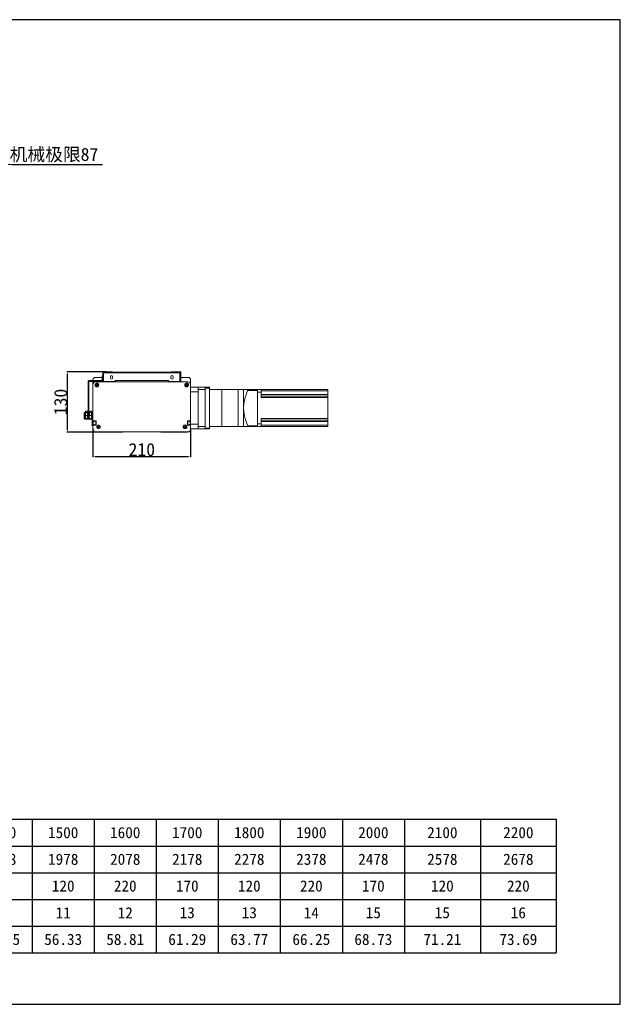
# Model space of a CAD drawing. Header units: millimetres. Extents: x -20285 to -7807, y 12313 to 17573.
# Tile 6 of 37: x -18203 to -16911, y 12313 to 14432. Entities that reach past the tile are written whole.
import ezdxf

# ---------------------------------------------------------------- set-up
doc = ezdxf.new("R2010")
doc.units = ezdxf.units.MM
doc.header["$PDSIZE"] = -1
doc.layers.add('图层3', color=7, linetype='Continuous')
doc.dimstyles.new('ISO-25', dxfattribs={"dimtxt": 2.5, "dimasz": 2.5, "dimexe": 1.25, "dimexo": 0.625, "dimtad": 1, "dimtxsty": 'Standard', "dimcen": 2.5, "dimadec": 0, "dimazin": 0, "dimtfac": 1, "dimtmove": 0, "dimatfit": 3, "dimfxl": 0, "dimarcsym": 0})

# ---------------------------------------------------------------- blocks, each defined once
blk = doc.blocks.new('*D334')
at = {"color": 0, "lineweight": -2, "transparency": 16777216}
for p, q in [((-18324.2, 14010.2), (-18324.2, 14121.3)), ((-18320.9, 14120.3), (-18240.5, 14120.3)), ((-18237.2, 14028.1), (-18237.2, 14121.3)), ((-18237.2, 14120.3), (-18025.4, 14120.3))]:
    blk.add_line(p, q, dxfattribs=at)
at = {"color": 0, "transparency": 16777216}
for points in [[(-18320.9, 14120.8), (-18320.9, 14119.7), (-18324.2, 14120.3)], [(-18240.5, 14120.8), (-18240.5, 14119.7), (-18237.2, 14120.3)]]:
    blk.add_solid(points, dxfattribs=at)
at = {"layer": 'Defpoints', "color": 0, "transparency": 16777216}
for p in [(-18237.2, 14120.3), (-18324.2, 14009.2), (-18237.2, 14027.1)]:
    blk.add_point(p, dxfattribs=at)
at = {"color": 0, "transparency": 16777216, "insert": (-18129.7, 14140.4), "char_height": 28, "attachment_point": 5}
blk.add_mtext('{\\fSimSun|b0|i0|c134|p2;机械极限}87', dxfattribs=at)
blk = doc.blocks.new('*D345')
at = {"layer": 'Defpoints', "color": 0, "transparency": 16777216}
for p in [(-18045.8, 13552.6), (-17835.8, 13552.8), (-17835.8, 13491.8)]:
    blk.add_point(p, dxfattribs=at)
at = {"layer": '图层3', "color": 0, "lineweight": -2, "transparency": 16777216}
for p, q in [((-18045.8, 13552), (-18045.8, 13490.5)), ((-17835.8, 13552.2), (-17835.8, 13490.5)), ((-18040.8, 13491.8), (-17840.8, 13491.8))]:
    blk.add_line(p, q, dxfattribs=at)
at = {"layer": '图层3', "color": 0, "transparency": 16777216}
for points in [[(-18040.8, 13492.6), (-18040.8, 13490.9), (-18045.8, 13491.8)], [(-17840.8, 13492.6), (-17840.8, 13490.9), (-17835.8, 13491.8)]]:
    blk.add_solid(points, dxfattribs=at)
at = {"layer": '图层3', "color": 0, "transparency": 16777216, "insert": (-17940.8, 13506.4), "char_height": 28, "attachment_point": 5}
blk.add_mtext('210', dxfattribs=at)
blk = doc.blocks.new('*D346')
at = {"layer": 'Defpoints', "color": 0, "transparency": 16777216}
for p in [(-18100.6, 13674), (-18017.1, 13674), (-18029, 13544)]:
    blk.add_point(p, dxfattribs=at)
at = {"layer": '图层3', "color": 0, "lineweight": -2, "transparency": 16777216}
for p, q in [((-18017.7, 13674), (-18101.9, 13674)), ((-18100.6, 13549), (-18100.6, 13669)), ((-18029.6, 13544), (-18101.9, 13544))]:
    blk.add_line(p, q, dxfattribs=at)
at = {"layer": '图层3', "color": 0, "transparency": 16777216}
for points in [[(-18101.5, 13669), (-18099.8, 13669), (-18100.6, 13674)], [(-18101.5, 13549), (-18099.8, 13549), (-18100.6, 13544)]]:
    blk.add_solid(points, dxfattribs=at)
at = {"layer": '图层3', "color": 0, "transparency": 16777216, "insert": (-18115.3, 13609), "char_height": 28, "attachment_point": 5, "rotation": 90}
blk.add_mtext('130', dxfattribs=at)
blk = doc.blocks.new('A')
for p, q in [((-20055.7, 15851.8), (-17048.9, 15851.8)), ((-20055.7, 15851.8), (-20055.7, 15564.4)), ((-19847.3, 15851.8), (-19847.3, 15564.4)), ((-19731.8, 15851.8), (-19731.8, 15564.4)), ((-19616.3, 15851.8), (-19616.3, 15564.4)), ((-19500.9, 15851.8), (-19500.9, 15564.4)), ((-19385.4, 15851.8), (-19385.4, 15564.4)), ((-19269.9, 15851.8), (-19269.9, 15564.4)), ((-19154.4, 15851.8), (-19154.4, 15564.4)), ((-19039, 15851.8), (-19039, 15564.4)), ((-18923.5, 15851.8), (-18923.5, 15564.4)), ((-18808, 15851.8), (-18808, 15564.4)), ((-18692.5, 15851.8), (-18692.5, 15564.4)), ((-18577, 15851.8), (-18577, 15564.4)), ((-18443.6, 15851.8), (-18443.6, 15564.4)), ((-18310.1, 15851.8), (-18310.1, 15564.4)), ((-18176.6, 15851.8), (-18176.6, 15564.4)), ((-18043.2, 15851.8), (-18043.2, 15564.4)), ((-17909.7, 15851.8), (-17909.7, 15564.4)), ((-17776.2, 15851.8), (-17776.2, 15564.4)), ((-17642.8, 15851.8), (-17642.8, 15564.4)), ((-17509.3, 15851.8), (-17509.3, 15564.4)), ((-17375.8, 15851.8), (-17375.8, 15564.4)), ((-17212.4, 15851.8), (-17212.4, 15564.4)), ((-17048.9, 15851.8), (-17048.9, 15564.4)), ((-20055.7, 15794.3), (-17048.9, 15794.3)), ((-20055.7, 15736.8), (-17048.9, 15736.8)), ((-20055.7, 15679.3), (-17048.9, 15679.3)), ((-20055.7, 15621.8), (-17048.9, 15621.8)), ((-20055.7, 15564.4), (-17048.9, 15564.4))]:
    blk.add_line(p, q)
at = {"char_height": 23.989, "attachment_point": 5}
for s, insert, width in [('{\\f宋体|b0|i0|c134;有效行程', (-19951.5, 15823), 182.934), ('{\\f宋体|b0|i0|c134;100', (-19789.6, 15823), 89.977), ('{\\f宋体|b0|i0|c134;200', (-19674.1, 15823), 89.977), ('{\\f宋体|b0|i0|c134;300', (-19558.6, 15823), 89.977), ('{\\f宋体|b0|i0|c134;400', (-19443.1, 15823), 89.977), ('{\\f宋体|b0|i0|c134;500', (-19327.6, 15823), 89.977), ('{\\f宋体|b0|i0|c134;600', (-19212.2, 15823), 89.977), ('{\\f宋体|b0|i0|c134;700', (-19096.7, 15823), 89.977), ('{\\f宋体|b0|i0|c134;800', (-18981.2, 15823), 89.977), ('{\\f宋体|b0|i0|c134;900', (-18865.7, 15823), 89.977), ('{\\f宋体|b0|i0|c134;1000', (-18750.3, 15823), 89.977), ('{\\f宋体|b0|i0|c134;1100', (-18634.8, 15823), 89.977), ('{\\f宋体|b0|i0|c134;1200', (-18510.3, 15823), 107.969), ('{\\f宋体|b0|i0|c134;1300', (-18376.8, 15823), 107.969), ('{\\f宋体|b0|i0|c134;1400', (-18243.4, 15823), 107.969), ('{\\f宋体|b0|i0|c134;1500', (-18109.9, 15823), 107.969), ('{\\f宋体|b0|i0|c134;1600', (-17976.4, 15823), 107.969), ('{\\f宋体|b0|i0|c134;1700', (-17843, 15823), 107.969), ('{\\f宋体|b0|i0|c134;1800', (-17709.5, 15823), 107.969), ('{\\f宋体|b0|i0|c134;1900', (-17576, 15823), 107.969), ('{\\f宋体|b0|i0|c134;2000', (-17442.6, 15823), 107.969), ('{\\f宋体|b0|i0|c134;2100', (-17294.1, 15823), 137.955), ('{\\f宋体|b0|i0|c134;2200', (-17130.6, 15823), 137.955), ('{\\f宋体|b0|i0|c134;L', (-19951.5, 15765.6), 182.934), ('{\\fSimSun|b0|i0|c134|p2;578}', (-19789.6, 15765.6), 89.977), ('{\\fSimSun|b0|i0|c134|p2;678}', (-19674.1, 15765.6), 89.977), ('{\\fSimSun|b0|i0|c134|p2;778}', (-19558.6, 15765.6), 89.977), ('{\\fSimSun|b0|i0|c134|p2;878}', (-19443.1, 15765.6), 89.977), ('{\\fSimSun|b0|i0|c134|p2;978}', (-19327.6, 15765.6), 89.977), ('{\\fSimSun|b0|i0|c134|p2;1078}', (-19212.2, 15765.6), 89.977), ('{\\fSimSun|b0|i0|c134|p2;1178}', (-19096.7, 15765.6), 89.977), ('{\\fSimSun|b0|i0|c134|p2;1278}', (-18981.2, 15765.6), 89.977), ('{\\fSimSun|b0|i0|c134|p2;1378}', (-18865.7, 15765.6), 89.977), ('{\\fSimSun|b0|i0|c134|p2;1478}', (-18750.3, 15765.6), 89.977), ('{\\fSimSun|b0|i0|c134|p2;1578}', (-18634.8, 15765.6), 89.977), ('{\\fSimSun|b0|i0|c134|p2;1678}', (-18510.3, 15765.6), 107.969), ('{\\fSimSun|b0|i0|c134|p2;1778}', (-18376.8, 15765.6), 107.969), ('{\\fSimSun|b0|i0|c134|p2;1878}', (-18243.4, 15765.6), 107.969), ('{\\fSimSun|b0|i0|c134|p2;1978}', (-18109.9, 15765.6), 107.969), ('{\\fSimSun|b0|i0|c134|p2;2078}', (-17976.4, 15765.6), 107.969), ('{\\fSimSun|b0|i0|c134|p2;2178}', (-17843, 15765.6), 107.969), ('{\\fSimSun|b0|i0|c134|p2;2278}', (-17709.5, 15765.6), 107.969), ('{\\fSimSun|b0|i0|c134|p2;2378}', (-17576, 15765.6), 107.969), ('{\\fSimSun|b0|i0|c134|p2;2478}', (-17442.6, 15765.6), 107.969), ('{\\fSimSun|b0|i0|c134|p2;2578}', (-17294.1, 15765.6), 137.955), ('{\\fSimSun|b0|i0|c134|p2;2678}', (-17130.6, 15765.6), 137.955), ('{\\f宋体|b0|i0|c134;C', (-19951.5, 15708.1), 182.934), ('{\\f宋体|b0|i0|c134;220', (-19789.6, 15708.1), 89.977), ('{\\f宋体|b0|i0|c134;170', (-19674.1, 15708.1), 89.977), ('{\\f宋体|b0|i0|c134;120', (-19558.6, 15708.1), 89.977), ('{\\f宋体|b0|i0|c134;220', (-19443.1, 15708.1), 89.977), ('{\\f宋体|b0|i0|c134;170', (-19327.6, 15708.1), 89.977), ('{\\f宋体|b0|i0|c134;120', (-19212.2, 15708.1), 89.977), ('{\\f宋体|b0|i0|c134;220', (-19096.7, 15708.1), 89.977), ('{\\f宋体|b0|i0|c134;170', (-18981.2, 15708.1), 89.977), ('{\\f宋体|b0|i0|c134;120', (-18865.7, 15708.1), 89.977), ('{\\f宋体|b0|i0|c134;220', (-18750.3, 15708.1), 89.977), ('{\\f宋体|b0|i0|c134;170', (-18634.8, 15708.1), 89.977), ('{\\f宋体|b0|i0|c134;120', (-18510.3, 15708.1), 107.969), ('{\\f宋体|b0|i0|c134;220', (-18376.8, 15708.1), 107.969), ('{\\f宋体|b0|i0|c134;170', (-18243.4, 15708.1), 107.969), ('{\\f宋体|b0|i0|c134;120', (-18109.9, 15708.1), 107.969), ('{\\f宋体|b0|i0|c134;220', (-17976.4, 15708.1), 107.969), ('{\\f宋体|b0|i0|c134;170', (-17843, 15708.1), 107.969), ('{\\f宋体|b0|i0|c134;120', (-17709.5, 15708.1), 107.969), ('{\\f宋体|b0|i0|c134;220', (-17576, 15708.1), 107.969), ('{\\f宋体|b0|i0|c134;170', (-17442.6, 15708.1), 107.969), ('{\\f宋体|b0|i0|c134;120', (-17294.1, 15708.1), 137.955), ('{\\f宋体|b0|i0|c134;220', (-17130.6, 15708.1), 137.955), ('{\\f宋体|b0|i0|c134;N', (-19951.5, 15650.6), 182.934), ('{\\f宋体|b0|i0|c134;2', (-19789.6, 15650.6), 89.977), ('{\\f宋体|b0|i0|c134;3', (-19674.1, 15650.6), 89.977), ('{\\f宋体|b0|i0|c134;3', (-19558.6, 15650.6), 89.977), ('{\\f宋体|b0|i0|c134;4', (-19443.1, 15650.6), 89.977), ('{\\f宋体|b0|i0|c134;5', (-19327.6, 15650.6), 89.977), ('{\\f宋体|b0|i0|c134;5', (-19212.2, 15650.6), 89.977), ('{\\f宋体|b0|i0|c134;6', (-19096.7, 15650.6), 89.977), ('{\\f宋体|b0|i0|c134;7', (-18981.2, 15650.6), 89.977), ('{\\f宋体|b0|i0|c134;7', (-18865.7, 15650.6), 89.977), ('{\\f宋体|b0|i0|c134;8', (-18750.3, 15650.6), 89.977), ('{\\f宋体|b0|i0|c134;9', (-18634.8, 15650.6), 89.977), ('{\\f宋体|b0|i0|c134;9', (-18510.3, 15650.6), 107.969), ('{\\f宋体|b0|i0|c134;10', (-18376.8, 15650.6), 107.969), ('{\\f宋体|b0|i0|c134;11', (-18243.4, 15650.6), 107.969), ('{\\f宋体|b0|i0|c134;11', (-18109.9, 15650.6), 107.969), ('{\\f宋体|b0|i0|c134;12', (-17976.4, 15650.6), 107.969), ('{\\f宋体|b0|i0|c134;13', (-17843, 15650.6), 107.969), ('{\\f宋体|b0|i0|c134;13', (-17709.5, 15650.6), 107.969), ('{\\f宋体|b0|i0|c134;14', (-17576, 15650.6), 107.969), ('{\\f宋体|b0|i0|c134;15', (-17442.6, 15650.6), 107.969), ('{\\f宋体|b0|i0|c134;15', (-17294.1, 15650.6), 137.955), ('{\\f宋体|b0|i0|c134;16', (-17130.6, 15650.6), 137.955), ('{\\f宋体|b0|i0|c134;重量（KG）', (-19951.5, 15593.1), 182.934), ('{\\f宋体|b0|i0|c134;21.61', (-19789.6, 15593.1), 89.977), ('{\\f宋体|b0|i0|c134;24.09', (-19674.1, 15593.1), 89.977), ('{\\f宋体|b0|i0|c134;26.57', (-19558.6, 15593.1), 89.977), ('{\\f宋体|b0|i0|c134;29.05', (-19443.1, 15593.1), 89.977), ('{\\f宋体|b0|i0|c134;31.53', (-19327.6, 15593.1), 89.977), ('{\\f宋体|b0|i0|c134;34.01', (-19212.2, 15593.1), 89.977), ('{\\f宋体|b0|i0|c134;36.49', (-19096.7, 15593.1), 89.977), ('{\\f宋体|b0|i0|c134;38.97', (-18981.2, 15593.1), 89.977), ('{\\f宋体|b0|i0|c134;41.45', (-18865.7, 15593.1), 89.977), ('{\\f宋体|b0|i0|c134;43.93', (-18750.3, 15593.1), 89.977), ('{\\f宋体|b0|i0|c134;46.41', (-18634.8, 15593.1), 89.977), ('{\\f宋体|b0|i0|c134;48.89', (-18510.3, 15593.1), 107.969), ('{\\f宋体|b0|i0|c134;51.37', (-18376.8, 15593.1), 107.969), ('{\\f宋体|b0|i0|c134;53.85', (-18243.4, 15593.1), 107.969), ('{\\f宋体|b0|i0|c134;56.33', (-18109.9, 15593.1), 107.969), ('{\\f宋体|b0|i0|c134;58.81', (-17976.4, 15593.1), 107.969), ('{\\f宋体|b0|i0|c134;61.29', (-17843, 15593.1), 107.969), ('{\\f宋体|b0|i0|c134;63.77', (-17709.5, 15593.1), 107.969), ('{\\f宋体|b0|i0|c134;66.25', (-17576, 15593.1), 107.969), ('{\\f宋体|b0|i0|c134;68.73', (-17442.6, 15593.1), 107.969), ('{\\f宋体|b0|i0|c134;71.21', (-17294.1, 15593.1), 137.955), ('{\\f宋体|b0|i0|c134;73.69', (-17130.6, 15593.1), 137.955)]:
    blk.add_mtext(s, dxfattribs=dict(at, insert=insert, width=width))

msp = doc.modelspace()

# ---------------------------------------------------------------- linework, layer by layer
at = {"color": 7, "linetype": 'Continuous', "lineweight": 15}
for p, q in [((-18023.796, 13673.962), (-18024.796, 13672.962)), ((-18024.796, 13653.462), (-18024.796, 13672.962)), ((-18024.546, 13671.952), (-18023.546, 13671.952)), ((-18024.546, 13671.952), (-18024.546, 13653.462)), ((-18023.796, 13673.962), (-18004.796, 13673.962)), ((-18023.536, 13671.962), (-18023.546, 13671.952)), ((-18023.546, 13671.952), (-18023.546, 13653.462)), ((-18023.536, 13672.962), (-17858.056, 13672.962)), ((-18023.536, 13671.962), (-18023.536, 13672.962)), ((-18022.839, 13671.952), (-18023.536, 13671.962)), ((-18022.839, 13671.952), (-18022.839, 13653.462)), ((-18022.839, 13671.952), (-17858.753, 13671.952)), ((-18004.796, 13672.962), (-18004.796, 13673.962)), ((-17876.796, 13672.962), (-17876.796, 13673.962)), ((-17876.796, 13673.962), (-17857.796, 13673.962)), ((-17858.056, 13671.962), (-17858.753, 13671.952)), ((-17858.753, 13671.952), (-17858.753, 13653.462)), ((-17858.056, 13671.962), (-17858.056, 13672.962)), ((-17858.046, 13671.952), (-17858.056, 13671.962)), ((-17857.046, 13671.952), (-17858.046, 13671.952)), ((-17858.046, 13671.952), (-17858.046, 13653.462)), ((-17856.796, 13672.962), (-17857.796, 13673.962)), ((-17857.046, 13671.952), (-17857.046, 13653.462)), ((-17856.796, 13672.962), (-17856.796, 13653.462)), ((-18056.296, 13653.452), (-18056.296, 13584.962)), ((-18054.796, 13653.452), (-18054.796, 13584.962)), ((-18049.716, 13654.962), (-18054.786, 13654.962)), ((-18049.716, 13653.462), (-18054.786, 13653.462)), ((-18049.716, 13653.462), (-18049.716, 13654.962)), ((-18049.716, 13654.962), (-18048.197, 13654.962)), ((-18048.197, 13653.462), (-18049.716, 13653.462)), ((-18048.197, 13654.962), (-18048.197, 13653.462)), ((-18034.394, 13654.962), (-18048.197, 13654.962)), ((-18034.394, 13653.462), (-18048.197, 13653.462)), ((-18045.796, 13654.962), (-18045.796, 13656.962)), ((-18045.796, 13647.162), (-18045.796, 13653.462)), ((-18040.796, 13661.962), (-18026.296, 13661.962)), ((-17999.096, 13652.162), (-18040.796, 13652.162)), ((-17840.796, 13652.146), (-18040.796, 13652.146)), ((-18034.394, 13653.462), (-18034.394, 13654.962)), ((-18034.394, 13654.962), (-18032.876, 13654.962)), ((-18032.876, 13653.462), (-18034.394, 13653.462)), ((-18032.876, 13654.962), (-18032.876, 13653.462)), ((-18026.306, 13654.962), (-18032.876, 13654.962)), ((-18026.306, 13653.462), (-18032.876, 13653.462)), ((-18026.306, 13654.962), (-18026.306, 13653.462)), ((-18026.296, 13662.462), (-18026.296, 13665.462)), ((-18026.296, 13665.462), (-18024.796, 13665.462)), ((-18024.796, 13662.462), (-18026.296, 13662.462)), ((-18026.296, 13654.972), (-18026.296, 13662.462)), ((-18026.296, 13654.972), (-18024.796, 13654.972)), ((-18024.546, 13653.462), (-18024.796, 13653.462)), ((-18024.546, 13653.462), (-18023.546, 13653.462)), ((-18022.839, 13653.462), (-18023.546, 13653.462)), ((-18022.839, 13653.462), (-17998.296, 13653.462)), ((-18008.046, 13663.462), (-18008.046, 13660.462)), ((-18003.546, 13660.462), (-18003.546, 13663.462)), ((-17999.072, 13652.146), (-17999.096, 13652.162)), ((-17998.296, 13652.162), (-17998.296, 13655.162)), ((-17998.296, 13655.162), (-17997.296, 13655.162)), ((-17998.296, 13652.146), (-17998.296, 13652.162)), ((-17997.296, 13652.162), (-17998.296, 13652.162)), ((-17997.296, 13655.162), (-17997.296, 13652.162)), ((-17997.296, 13655.162), (-17884.296, 13655.162)), ((-17997.296, 13652.162), (-17884.296, 13652.162)), ((-17993.296, 13652.162), (-17888.296, 13652.162)), ((-17884.296, 13652.162), (-17884.296, 13655.162)), ((-17884.296, 13655.162), (-17883.296, 13655.162)), ((-17883.296, 13652.162), (-17884.296, 13652.162)), ((-17883.296, 13655.162), (-17883.296, 13652.162)), ((-17883.296, 13653.462), (-17858.753, 13653.462)), ((-17883.296, 13652.162), (-17883.296, 13652.146)), ((-17882.52, 13652.146), (-17882.496, 13652.162)), ((-17882.496, 13652.162), (-17840.796, 13652.162)), ((-17878.046, 13663.462), (-17878.046, 13660.462)), ((-17873.546, 13660.462), (-17873.546, 13663.462)), ((-17858.046, 13653.462), (-17858.753, 13653.462)), ((-17857.046, 13653.462), (-17858.046, 13653.462)), ((-17856.796, 13653.462), (-17857.046, 13653.462)), ((-17856.796, 13661.962), (-17840.796, 13661.962)), ((-17835.796, 13656.962), (-17835.796, 13647.162)), ((-18045.796, 13647.146), (-18045.796, 13569.146)), ((-17835.796, 13569.146), (-17835.796, 13647.146)), ((-17835.796, 13640.962), (-17819.796, 13640.962)), ((-17819.796, 13640.962), (-17804.796, 13640.962)), ((-17819.796, 13635.962), (-17819.796, 13640.962)), ((-17804.796, 13635.962), (-17819.796, 13635.962)), ((-17819.796, 13635.962), (-17819.796, 13555.962)), ((-17804.796, 13640.962), (-17794.796, 13640.962)), ((-17804.796, 13638.962), (-17804.796, 13640.962)), ((-17804.796, 13552.962), (-17804.796, 13638.962)), ((-17794.796, 13638.962), (-17804.796, 13638.962)), ((-17804.796, 13635.962), (-17804.796, 13555.962)), ((-17794.796, 13640.962), (-17794.796, 13638.962)), ((-17794.796, 13552.962), (-17794.796, 13638.962)), ((-17768.796, 13635.962), (-17794.796, 13635.962)), ((-17733.796, 13635.962), (-17768.796, 13635.962)), ((-17721.796, 13635.962), (-17733.796, 13635.962)), ((-17721.796, 13635.962), (-17721.796, 13595.962)), ((-17691.796, 13635.962), (-17713.036, 13635.962)), ((-17713.036, 13633.962), (-17713.036, 13635.962)), ((-17691.796, 13633.962), (-17713.036, 13633.962)), ((-17691.796, 13635.962), (-17691.796, 13633.962)), ((-17691.796, 13635.962), (-17683.796, 13635.962)), ((-17691.796, 13633.962), (-17691.796, 13557.962)), ((-17691.796, 13561.962), (-17691.796, 13629.962)), ((-17691.796, 13629.962), (-17683.796, 13629.962)), ((-17683.796, 13629.962), (-17683.796, 13635.962)), ((-17540.796, 13635.962), (-17683.796, 13635.962)), ((-17540.796, 13632.962), (-17683.796, 13632.962)), ((-17683.796, 13618.782), (-17683.796, 13629.962)), ((-17540.796, 13635.962), (-17540.796, 13632.962)), ((-17540.796, 13632.962), (-17540.796, 13624.782)), ((-17540.796, 13624.782), (-17683.796, 13624.782)), ((-17540.796, 13621.782), (-17683.796, 13621.782)), ((-17540.796, 13618.782), (-17683.796, 13618.782)), ((-17540.796, 13624.782), (-17540.796, 13621.782)), ((-17540.796, 13621.782), (-17540.796, 13618.782)), ((-17540.796, 13618.782), (-17540.796, 13573.142)), ((-18064.934, 13584.3), (-18064.934, 13586.3)), ((-18064.934, 13586.3), (-18063.434, 13586.3)), ((-18062.196, 13586.331), (-18062.196, 13589.231)), ((-18062.196, 13589.231), (-18058.039, 13589.231)), ((-18062.196, 13580.231), (-18062.196, 13586.331)), ((-18057.999, 13586.331), (-18062.196, 13586.331)), ((-18060.196, 13589.381), (-18061.196, 13589.381)), ((-18061.196, 13589.381), (-18061.196, 13589.231)), ((-18058.996, 13589.381), (-18060.196, 13589.381)), ((-18060.196, 13589.231), (-18060.196, 13589.381)), ((-18058.696, 13589.381), (-18058.996, 13589.381)), ((-18058.996, 13589.231), (-18058.996, 13589.381)), ((-18058.696, 13589.231), (-18058.696, 13589.381)), ((-18058.039, 13589.231), (-18057.739, 13589.231)), ((-18058.039, 13589.231), (-18057.999, 13586.331)), ((-18057.699, 13586.331), (-18057.999, 13586.331)), ((-18057.921, 13580.731), (-18057.999, 13586.331)), ((-18057.739, 13589.231), (-18057.699, 13586.331)), ((-18057.699, 13586.331), (-18057.621, 13580.731)), ((-18056.296, 13582.962), (-18056.296, 13584.962)), ((-18056.296, 13584.962), (-18054.796, 13584.962)), ((-18054.796, 13584.962), (-18054.796, 13582.962)), ((-18052.992, 13586.331), (-18053.071, 13580.731)), ((-18052.992, 13586.331), (-18052.952, 13589.231)), ((-18048.796, 13586.331), (-18052.992, 13586.331)), ((-18052.952, 13589.231), (-18048.796, 13589.231)), ((-18050.996, 13589.381), (-18051.996, 13589.381)), ((-18051.996, 13589.381), (-18051.996, 13589.231)), ((-18049.796, 13589.381), (-18050.996, 13589.381)), ((-18050.996, 13589.231), (-18050.996, 13589.381)), ((-18049.496, 13589.381), (-18049.796, 13589.381)), ((-18049.796, 13589.231), (-18049.796, 13589.381)), ((-18049.496, 13589.231), (-18049.496, 13589.381)), ((-18048.796, 13589.231), (-18048.496, 13589.231)), ((-18048.796, 13589.231), (-18048.796, 13586.331)), ((-18048.496, 13586.331), (-18048.796, 13586.331)), ((-18048.796, 13580.231), (-18048.796, 13586.331)), ((-18048.496, 13589.231), (-18048.496, 13586.331)), ((-18048.496, 13586.331), (-18048.496, 13576.231)), ((-17721.796, 13595.962), (-17721.796, 13555.962)), ((-18064.934, 13584.3), (-18064.934, 13574.467)), ((-18063.434, 13584.3), (-18064.934, 13584.3)), ((-18064.934, 13574.467), (-18063.434, 13574.467)), ((-18063.434, 13584.3), (-18063.434, 13574.467)), ((-18062.697, 13572.231), (-18062.697, 13573.731)), ((-18062.697, 13573.731), (-18048.032, 13573.731)), ((-18062.697, 13572.231), (-18048.032, 13572.231)), ((-18062.196, 13580.231), (-18062.196, 13573.731)), ((-18062.196, 13580.231), (-18048.796, 13580.231)), ((-18057.921, 13580.231), (-18057.921, 13580.731)), ((-18057.921, 13580.731), (-18055.071, 13580.731)), ((-18054.796, 13582.962), (-18056.296, 13582.962)), ((-18055.071, 13580.731), (-18055.071, 13580.231)), ((-18053.071, 13580.731), (-18055.071, 13580.731)), ((-18048.796, 13580.231), (-18048.796, 13573.731)), ((-18048.796, 13576.231), (-18048.496, 13576.231)), ((-18048.496, 13576.231), (-18048.496, 13573.731)), ((-18048.032, 13573.731), (-18048.032, 13572.231)), ((-18045.796, 13571.494), (-18047.296, 13571.494)), ((-18047.296, 13571.494), (-18047.296, 13559.662)), ((-18045.796, 13566.212), (-18045.796, 13569.146)), ((-18045.796, 13569.146), (-18044.796, 13568.146)), ((-18045.796, 13566.212), (-18045.796, 13561.112)), ((-18045.496, 13565.912), (-18044.096, 13565.912)), ((-18044.796, 13568.146), (-18039.296, 13568.146)), ((-18043.796, 13566.212), (-18043.796, 13567.362)), ((-18043.496, 13567.662), (-18040.096, 13567.662)), ((-18039.796, 13567.362), (-18039.796, 13559.962)), ((-18039.296, 13568.146), (-18039.296, 13559.146)), ((-17842.296, 13568.146), (-17836.796, 13568.146)), ((-17842.296, 13559.146), (-17842.296, 13568.146)), ((-17841.796, 13559.962), (-17841.796, 13567.362)), ((-17841.496, 13567.662), (-17838.096, 13567.662)), ((-17837.796, 13567.362), (-17837.796, 13566.212)), ((-17837.496, 13565.912), (-17836.096, 13565.912)), ((-17836.796, 13568.146), (-17835.796, 13569.146)), ((-17835.796, 13569.146), (-17835.796, 13566.212)), ((-17835.796, 13566.212), (-17835.796, 13560.855)), ((-17540.796, 13573.142), (-17683.796, 13573.142)), ((-17683.796, 13561.962), (-17683.796, 13573.142)), ((-17540.796, 13570.142), (-17683.796, 13570.142)), ((-17540.796, 13567.142), (-17683.796, 13567.142)), ((-17540.796, 13573.142), (-17540.796, 13570.142)), ((-17540.796, 13570.142), (-17540.796, 13567.142)), ((-17540.796, 13567.142), (-17540.796, 13558.962)), ((-18047.296, 13559.662), (-18045.796, 13559.662)), ((-18047.296, 13557.662), (-18047.296, 13559.662)), ((-18045.796, 13557.662), (-18047.296, 13557.662)), ((-18045.796, 13558.146), (-18045.796, 13561.112)), ((-18044.796, 13559.146), (-18045.796, 13558.146)), ((-18045.796, 13558.146), (-18045.796, 13549.646)), ((-18044.096, 13561.412), (-18045.496, 13561.412)), ((-18039.296, 13559.146), (-18044.796, 13559.146)), ((-18043.796, 13559.962), (-18043.796, 13561.112)), ((-18040.096, 13559.662), (-18043.496, 13559.662)), ((-18040.796, 13544.646), (-17840.796, 13544.646)), ((-17981.937, 13543.962), (-18039.028, 13543.962)), ((-18033.796, 13557.896), (-18033.796, 13557.737)), ((-18031.985, 13556.691), (-18031.847, 13556.771)), ((-17981.732, 13544.462), (-17981.675, 13544.646)), ((-17899.916, 13544.646), (-17899.859, 13544.462)), ((-17842.564, 13543.962), (-17899.655, 13543.962)), ((-17849.744, 13556.771), (-17849.607, 13556.691)), ((-17847.796, 13557.737), (-17847.796, 13557.896)), ((-17836.796, 13559.146), (-17842.296, 13559.146)), ((-17838.096, 13559.662), (-17841.496, 13559.662)), ((-17837.796, 13561.112), (-17837.796, 13559.962)), ((-17836.096, 13561.412), (-17837.496, 13561.412)), ((-17835.796, 13558.146), (-17836.796, 13559.146)), ((-17835.796, 13561.112), (-17835.796, 13558.146)), ((-17835.796, 13549.646), (-17835.796, 13558.146)), ((-17819.796, 13550.962), (-17835.796, 13550.962)), ((-17819.796, 13555.962), (-17804.796, 13555.962)), ((-17819.796, 13550.962), (-17819.796, 13555.962)), ((-17804.796, 13550.962), (-17819.796, 13550.962)), ((-17804.796, 13550.962), (-17804.796, 13552.962)), ((-17804.796, 13552.962), (-17794.796, 13552.962)), ((-17794.796, 13550.962), (-17804.796, 13550.962)), ((-17794.796, 13555.962), (-17768.796, 13555.962)), ((-17794.796, 13552.962), (-17794.796, 13550.962)), ((-17768.796, 13555.962), (-17733.796, 13555.962)), ((-17733.796, 13555.962), (-17721.796, 13555.962)), ((-17691.796, 13557.962), (-17713.036, 13557.962)), ((-17713.036, 13555.962), (-17713.036, 13557.962)), ((-17691.796, 13555.962), (-17713.036, 13555.962)), ((-17691.796, 13561.962), (-17683.796, 13561.962)), ((-17691.796, 13557.962), (-17691.796, 13555.962)), ((-17691.796, 13555.962), (-17683.796, 13555.962)), ((-17683.796, 13555.962), (-17683.796, 13561.962)), ((-17540.796, 13558.962), (-17683.796, 13558.962)), ((-17540.796, 13555.962), (-17683.796, 13555.962)), ((-17540.796, 13558.962), (-17540.796, 13555.962))]:
    msp.add_line(p, q, dxfattribs=at)
at = {"color": 8, "linetype": 'Continuous', "lineweight": 15}
for p, q in [((-17993.296, 13652.162), (-17993.296, 13652.146)), ((-17888.296, 13652.146), (-17888.296, 13652.162)), ((-17819.796, 13630.962), (-17835.796, 13630.962)), ((-17768.796, 13555.962), (-17768.796, 13635.962)), ((-17733.796, 13555.962), (-17733.796, 13635.962)), ((-17835.796, 13560.962), (-17819.796, 13560.962))]:
    msp.add_line(p, q, dxfattribs=at)
msp.add_lwpolyline([(-20285.094, 12312.549), (-16911.251, 12312.549), (-16911.251, 14431.88), (-20285.094, 14431.88)], close=True)
at = {"color": 7, "linetype": 'Continuous', "lineweight": 15, "flags": 128}
msp.add_lwpolyline([(-18063.434, 13586.3), (-18063.434, 13586.261), (-18063.434, 13586.148), (-18063.434, 13585.963), (-18063.434, 13585.714), (-18063.434, 13585.411), (-18063.434, 13585.065), (-18063.434, 13584.69), (-18063.434, 13584.3)], dxfattribs=at)
at = {"color": 7, "linetype": 'Continuous', "lineweight": 15}
for centre, radius in [((-18037.296, 13645.646), 4), ((-17844.296, 13645.646), 4), ((-18037.296, 13645.646), 2.25), ((-17844.296, 13645.646), 2.25), ((-18055.496, 13577.031), 2.5), ((-18055.496, 13577.031), 2), ((-18055.496, 13577.031), 1.9), ((-18055.496, 13577.031), 1.5), ((-18033.796, 13555.646), 4), ((-18033.796, 13555.646), 2.25), ((-17847.796, 13555.646), 4), ((-17847.796, 13555.646), 2.25)]:
    msp.add_circle(centre, radius, dxfattribs=at)
for centre, radius, start, end in [((-18054.786, 13653.452), 1.51, 90, 180), ((-18054.786, 13653.452), 0.01, 90, 180), ((-18040.796, 13656.962), 5, 90, 180), ((-18040.796, 13647.162), 5, 90, 180), ((-18040.796, 13647.146), 5, 90, 180), ((-18026.306, 13654.972), 1.51, 270, 0), ((-18026.306, 13654.972), 0.01, 270, 0), ((-18005.796, 13663.462), 2.25, 0, 180), ((-18005.796, 13660.462), 2.25, 180, 0), ((-17875.796, 13663.462), 2.25, 0, 180), ((-17875.796, 13660.462), 2.25, 180, 0), ((-17840.796, 13656.962), 5, 0, 90), ((-17840.796, 13647.162), 5, 0, 90), ((-17840.796, 13647.146), 5, 0, 90), ((-18037.296, 13645.662), 1.6, 346.225853, 283.774147), ((-18036.796, 13643.622), 0.5, 0, 103.774147), ((-18035.256, 13645.162), 0.5, 166.225853, 268.164041), ((-17846.335, 13645.162), 0.5, 271.836883, 13.774147), ((-17844.296, 13645.662), 1.6, 256.225853, 193.774147), ((-17844.796, 13643.622), 0.5, 76.225853, 180), ((-18062.697, 13574.467), 2.237, 180.000004, 270.000004), ((-18062.697, 13574.467), 0.737, 180.000004, 270.000004), ((-18048.032, 13571.494), 2.237, 0.000004, 90.000004), ((-18048.032, 13571.494), 0.737, 0.000004, 90.000004), ((-18045.496, 13566.212), 0.3, 180, 270.000002), ((-18044.096, 13566.212), 0.3, 270, 0.000093), ((-18043.496, 13567.362), 0.3, 89.999982, 180), ((-18040.096, 13567.362), 0.3, 359.999898, 90), ((-17841.496, 13567.362), 0.3, 90.000129, 180.000006), ((-17838.096, 13567.362), 0.3, 359.999904, 90.000006), ((-17837.496, 13566.212), 0.3, 180.000006, 269.998585), ((-17836.096, 13566.212), 0.3, 270.000006, 0.000099), ((-18045.496, 13561.112), 0.3, 90, 180.000031), ((-18040.796, 13549.646), 5, 180, 270), ((-18044.096, 13561.112), 0.3, 360, 90.000009), ((-18043.496, 13559.962), 0.3, 179.999836, 270), ((-18040.096, 13559.962), 0.3, 270.000027, 0), ((-18037.296, 13544.962), 2, 189.093054, 210), ((-18033.796, 13555.646), 1.65, 103.447727, 16.552273), ((-18034.296, 13557.737), 0.5, 283.447727, 0.000009), ((-18031.735, 13556.258), 0.5, 120, 196.552273), ((-17983.669, 13544.962), 2, 330, 345.522548), ((-17897.923, 13544.962), 2, 194.477458, 209.999757), ((-17849.857, 13556.258), 0.5, 343.447727, 59.99942), ((-17847.796, 13555.646), 1.65, 163.447727, 76.552273), ((-17847.296, 13557.737), 0.5, 179.998607, 256.551772), ((-17844.296, 13544.962), 2, 330.000048, 350.906977), ((-17841.496, 13559.962), 0.3, 179.999841, 270.000006), ((-17840.796, 13549.646), 5, 270, 0), ((-17838.096, 13559.962), 0.3, 269.999491, 0.000006), ((-17837.496, 13561.112), 0.3, 90.000006, 180.000036), ((-17836.096, 13561.112), 0.3, 0.000006, 89.999097)]:
    msp.add_arc(centre, radius, start, end, dxfattribs=at)
for points, knots in [([(-18023.536, 13672.962), (-18023.645, 13672.951), (-18023.879, 13672.929), (-18024.197, 13672.744), (-18024.438, 13672.454), (-18024.536, 13672.169), (-18024.544, 13671.998), (-18024.546, 13671.952)], [0, 0, 0, 0, 0.20766378, 0.44223409, 0.67684395, 0.91144861, 1, 1, 1, 1]), ([(-18022.839, 13671.952), (-18022.887, 13672.062), (-18022.989, 13672.295), (-18023.147, 13672.613), (-18023.31, 13672.854), (-18023.44, 13672.953), (-18023.515, 13672.96), (-18023.536, 13672.962)], [0, 0, 0, 0, 0.20766172, 0.44223912, 0.67683908, 0.9114401, 1, 1, 1, 1]), ([(-17858.056, 13672.962), (-17858.104, 13672.951), (-17858.207, 13672.929), (-17858.364, 13672.744), (-17858.528, 13672.454), (-17858.657, 13672.169), (-17858.732, 13671.998), (-17858.753, 13671.952)], [0, 0, 0, 0, 0.207665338, 0.442242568, 0.676842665, 0.911448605, 1, 1, 1, 1]), ([(-17857.046, 13671.952), (-17857.056, 13672.062), (-17857.078, 13672.295), (-17857.264, 13672.613), (-17857.553, 13672.854), (-17857.839, 13672.953), (-17858.009, 13672.96), (-17858.056, 13672.962)], [0, 0, 0, 0, 0.20766217, 0.44223673, 0.67684467, 0.91144847, 1, 1, 1, 1]), ([(-17713.036, 13635.962), (-17714.23, 13635.962), (-17716.213, 13635.962), (-17718.503, 13635.962), (-17720.126, 13635.962), (-17721.272, 13635.962), (-17721.751, 13635.962), (-17721.786, 13635.962), (-17721.796, 13635.962)], [0, 0, 0, 0, 0.25486709, 0.42315709, 0.59140475, 0.76285852, 0.93425337, 1, 1, 1, 1]), ([(-17721.796, 13595.962), (-17721.722, 13598.348), (-17721.574, 13603.122), (-17720.456, 13610.281), (-17718.774, 13617.389), (-17716.342, 13625.335), (-17714.249, 13630.796), (-17713.036, 13633.962)], [0, 0, 0, 0, 0.18244536, 0.36495571, 0.55285092, 0.74081981, 1, 1, 1, 1]), ([(-17713.036, 13557.962), (-17714.23, 13561.074), (-17716.213, 13566.242), (-17718.503, 13573.633), (-17720.126, 13580.079), (-17721.272, 13586.669), (-17721.751, 13592.001), (-17721.786, 13595.102), (-17721.796, 13595.962)], [0, 0, 0, 0, 0.25486661, 0.42315738, 0.591404, 0.76285744, 0.93425121, 1, 1, 1, 1]), ([(-17721.796, 13555.962), (-17721.786, 13555.962), (-17721.751, 13555.962), (-17721.286, 13555.962), (-17720.166, 13555.962), (-17718.543, 13555.962), (-17716.229, 13555.962), (-17714.23, 13555.962), (-17713.036, 13555.962)], [0, 0, 0, 0, 0.065746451, 0.233608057, 0.401524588, 0.573303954, 0.745133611, 1, 1, 1, 1])]:
    msp.add_open_spline(points, degree=3, knots=knots, dxfattribs=at)

# ---------------------------------------------------------------- block references
msp.add_blockref('A', (0, -3141.015))

# ---------------------------------------------------------------- dimensions: what is measured, and where the dimension line sits
dim = msp.add_linear_dim(base=(-18237.229, 14120.263), p1=(-18324.229, 14009.172), p2=(-18237.229, 14027.064), text='{\\fSimSun|b0|i0|c134|p2;机械极限}<>', dimstyle='ISO-25', override={"dimtxt": 28, "dimasz": 3.302, "dimexe": 1, "dimexo": 1, "dimgap": 1.524, "dimtih": 1, "dimtoh": 1, "dimdsep": 46, "dimadec": 2, "dimtzin": 0})
dim.commit()
dim.dimension.update_dxf_attribs({"geometry": '*D334', "text_midpoint": (-18129.684, 14140.401)})
at = {"layer": '图层3'}
dim = msp.add_linear_dim(base=(-18100.638, 13673.962), p1=(-18029.018, 13543.962), p2=(-18017.063, 13673.962), angle=90, dimstyle='ISO-25', override={"dimtxt": 28, "dimasz": 5}, dxfattribs=at)
dim.commit()
dim.dimension.update_dxf_attribs({"geometry": '*D346', "text_midpoint": (-18100.638, 13608.962), "dimtype": 160})
dim = msp.add_linear_dim(base=(-17835.796, 13491.755), p1=(-18045.796, 13552.603), p2=(-17835.796, 13552.82), dimstyle='ISO-25', override={"dimtxt": 28, "dimasz": 5}, dxfattribs=at)
dim.commit()
dim.dimension.update_dxf_attribs({"geometry": '*D345', "text_midpoint": (-17940.796, 13491.755), "dimtype": 160})

doc.saveas('drawing.dxf')
